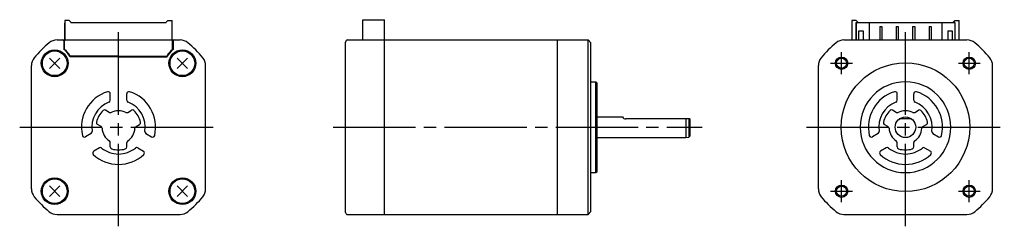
# Model space of a CAD drawing. Extents: x -215 to 24, y -24 to 26.
import ezdxf

# ---------------------------------------------------------------- set-up
doc = ezdxf.new("R2010")
doc.units = 0
doc.header["$MEASUREMENT"] = 0
doc.header["$PDSIZE"] = -0.5
doc.linetypes.add('CENTER', pattern=[27, 20, -2, 3, -2])
doc.layers.get('0').update_dxf_attribs({"linetype": 'CONTINUOUS'})

# ---------------------------------------------------------------- blocks, each defined once
blk = doc.blocks.new('A$C52EE6B96')
for p, q in [((-204.06, 25.9), (-204.06, 21.15)), ((-203.06, 25.9), (-204.06, 25.9)), ((-204.06, 21.15), (-204.06, 25.2)), ((-202.66, 25.5), (-203.06, 25.9)), ((-202.66, 25.4), (-202.66, 25.5)), ((-202.66, 25.4), (-179.46, 25.4)), ((-199.86, 25.4), (-182.26, 25.4)), ((-182.26, 25.4), (-179.46, 25.4)), ((-179.46, 25.5), (-179.06, 25.9)), ((-179.46, 25.4), (-179.46, 25.5)), ((-179.06, 25.9), (-178.06, 25.9)), ((-178.06, 21.15), (-178.06, 25.9)), ((-178.06, 21.15), (-178.06, 25.2)), ((-131.72, 21.15), (-131.72, 26.05)), ((-131.72, 26.05), (-126.52, 26.05)), ((-126.52, 21.15), (-126.52, 26.05)), ((-13, 25.9), (-13, 21.15)), ((-12, 25.9), (-13, 25.9)), ((-11.6, 25.5), (-12, 25.9)), ((-12, 25.4), (-11.6, 25.4)), ((-12, 25.4), (-12, 21.15)), ((-11.95, 21.15), (-11.95, 25.4)), ((-11.95, 25.4), (-8.8, 25.4)), ((-11.6, 25.4), (-11.6, 25.5)), ((-8.8, 25.4), (-8.8, 21.15)), ((-8.8, 25.4), (8.8, 25.4)), ((-6.25, 24.45), (-6.25, 21.15)), ((-6.25, 24.45), (-5.75, 24.45)), ((-5.75, 24.45), (-5.75, 21.15)), ((-2.25, 24.45), (-2.25, 21.15)), ((-2.25, 24.45), (-1.75, 24.45)), ((-1.75, 24.45), (-1.75, 21.15)), ((1.75, 24.45), (2.25, 24.45)), ((1.75, 24.45), (1.75, 21.15)), ((2.25, 24.45), (2.25, 21.15)), ((5.75, 24.45), (6.25, 24.45)), ((5.75, 24.45), (5.75, 21.15)), ((6.25, 24.45), (6.25, 21.15)), ((8.8, 25.4), (8.8, 21.15)), ((8.8, 25.4), (11.95, 25.4)), ((11.6, 25.5), (12, 25.9)), ((11.6, 25.4), (11.6, 25.5)), ((12, 25.4), (11.6, 25.4)), ((11.95, 25.4), (11.95, 21.15)), ((12, 25.9), (13, 25.9)), ((12, 25.4), (12, 21.15)), ((13, 21.15), (13, 25.9)), ((-11.95, 23.6), (-12, 23.6)), ((-11.3, 23.4), (-10.3, 23.4)), ((-11.3, 21.15), (-11.3, 23.4)), ((-10.3, 23.4), (-10.3, 21.15)), ((10.3, 23.4), (11.3, 23.4)), ((10.3, 23.4), (10.3, 21.15)), ((11.3, 23.4), (11.3, 21.15)), ((11.95, 23.6), (12, 23.6)), ((-205.99, 21.15), (-176.13, 21.15)), ((-204.36, 20.95), (-204.36, 18.84)), ((-204.18, 18.94), (-204.18, 20.95)), ((-177.93, 18.94), (-177.93, 20.95)), ((-177.76, 20.95), (-177.76, 18.84)), ((-135.92, -20.65), (-135.92, 20.65)), ((-135.43, 21.15), (-126.52, 21.15)), ((-126.52, -21.15), (-126.52, 21.15)), ((-126.52, 21.15), (-84.52, 21.15)), ((-84.52, -21.15), (-84.52, 21.15)), ((-84.52, 21.15), (-77.07, 21.15)), ((-77.07, -21.15), (-77.07, 21.15)), ((-77.07, 21.15), (-76.37, 20.45)), ((-76.37, -20.45), (-76.37, 20.45)), ((-76.37, -20.3), (-76.37, 20.3)), ((-14.93, 21.15), (14.93, 21.15)), ((-207.83, 16.77), (-205.29, 14.23)), ((-207.83, 14.23), (-205.29, 16.77)), ((-191.06, 17.05), (-202.87, 17.05)), ((-191.06, 17.25), (-202.73, 17.25)), ((-191.06, 17.25), (-179.39, 17.25)), ((-191.06, 17.05), (-179.25, 17.05)), ((-176.83, 16.77), (-174.29, 14.23)), ((-176.83, 14.23), (-174.29, 16.77)), ((-212.21, -14.93), (-212.21, 14.93)), ((-169.91, -14.93), (-169.91, 14.93)), ((-21.15, -14.93), (-21.15, 14.93)), ((21.15, -14.93), (21.15, 14.93)), ((-76.37, 11), (-75.17, 11)), ((-75.17, -11), (-75.17, 11)), ((-75.17, 11), (-74.87, 10.7)), ((-74.87, -10.7), (-74.87, 10.7)), ((-193.06, 6.54), (-193.06, 8.12)), ((-189.06, 6.54), (-189.06, 8.12)), ((-2, 6.54), (-2, 8.12)), ((2, 6.54), (2, 8.12)), ((-193.3, 3.6), (-194.19, 4.12)), ((-188.82, 3.6), (-187.93, 4.12)), ((-74.87, 2.5), (-68.73, 2.5)), ((-2.24, 3.6), (-3.13, 4.12)), ((2.24, 3.6), (3.13, 4.12)), ((-195.3, 0.14), (-196.19, 0.65)), ((-186.82, 0.14), (-185.93, 0.65)), ((-52.37, 2), (-67.87, 2)), ((-53.32, 2), (-53.32, -2.5)), ((-52.57, 2), (-52.57, -2.4)), ((-52.37, 2), (-52.37, -2.2)), ((-4.24, 0.14), (-5.13, 0.65)), ((1.5, 2), (-1.5, 2)), ((4.24, 0.14), (5.13, 0.65)), ((-197.72, -1.54), (-199.09, -2.33)), ((-184.4, -1.54), (-183.02, -2.33)), ((-52.57, -2.4), (-52.37, -2.2)), ((-6.66, -1.54), (-8.04, -2.33)), ((6.66, -1.54), (8.04, -2.33)), ((-193.06, -4.77), (-193.06, -3.74)), ((-189.06, -4.77), (-189.06, -3.74)), ((-74.87, -2.5), (-53.32, -2.5)), ((-53.32, -2.5), (-52.57, -2.4)), ((-2, -4.77), (-2, -3.74)), ((2, -4.77), (2, -3.74)), ((-195.72, -5), (-197.09, -5.79)), ((-186.4, -5), (-185.02, -5.79)), ((-4.66, -5), (-6.04, -5.79)), ((4.66, -5), (6.04, -5.79)), ((-76.32, -11), (-75.17, -11)), ((-75.17, -11), (-74.87, -10.7)), ((-207.83, -14.23), (-205.29, -16.77)), ((-207.83, -16.77), (-205.29, -14.23)), ((-176.83, -14.23), (-174.29, -16.77)), ((-176.83, -16.77), (-174.29, -14.23)), ((-205.99, -21.15), (-176.13, -21.15)), ((-135.42, -21.15), (-126.52, -21.15)), ((-126.52, -21.15), (-84.52, -21.15)), ((-84.52, -21.15), (-77.07, -21.15)), ((-77.07, -21.15), (-76.37, -20.45)), ((-14.93, -21.15), (14.93, -21.15))]:
    blk.add_line(p, q)
at = {"linetype": 'CENTER'}
for p, q in [((-191.06, -24), (-191.06, 24)), ((0, -24), (0, 24)), ((-15.5, 12.84), (-15.5, 18.16)), ((15.5, 12.84), (15.5, 18.16)), ((-18.16, 15.5), (-12.84, 15.5)), ((12.84, 15.5), (18.16, 15.5)), ((-215.06, 0), (-167.06, 0)), ((-138.92, 0), (-49.37, 0)), ((-24, 0), (24, 0)), ((-15.5, -18.16), (-15.5, -12.84)), ((15.5, -18.16), (15.5, -12.84)), ((-18.16, -15.5), (-12.84, -15.5)), ((12.84, -15.5), (18.16, -15.5))]:
    blk.add_line(p, q, dxfattribs=at)
for centre, radius in [((-206.56, 15.5), 3.25), ((-206.56, 15.5), 3), ((-175.56, 15.5), 3.25), ((-175.56, 15.5), 3), ((-15.5, 15.5), 1.5), ((15.5, 15.5), 1.5), ((-15.5, 15.5), 1.23), ((0, 0), 15.6), ((15.5, 15.5), 1.23), ((-206.56, -15.5), 3.25), ((-206.56, -15.5), 3), ((-175.56, -15.5), 3.25), ((-175.56, -15.5), 3), ((-15.5, -15.5), 1.5), ((-15.5, -15.5), 1.23), ((15.5, -15.5), 1.5), ((15.5, -15.5), 1.23)]:
    blk.add_circle(centre, radius)
at = {"ltscale": 0.777664}
blk.add_circle((0, 0), 2.5, dxfattribs=at)
for centre, radius, start, end in [((-191.06, 0), 26.5, 129.4355, 140.5645), ((-205.99, 18.15), 3, 90, 129.4355), ((-204.56, 20.95), 0.2, 0, 90), ((-203.98, 20.95), 0.2, 90, 180), ((-178.13, 20.95), 0.2, 0, 90), ((-177.56, 20.95), 0.2, 90, 180), ((-176.13, 18.15), 3, 50.5645, 90), ((-191.06, 0), 26.5, 39.4355, 50.5645), ((-135.42, 20.65), 0.5, 90, 180), ((0, 0), 26.5, 129.4355, 140.5645), ((-14.93, 18.15), 3, 90, 129.4355), ((14.93, 18.15), 3, 50.5645, 90), ((0, 0), 26.5, 39.4355, 50.5645), ((-209.21, 14.93), 3, 140.5645, 180), ((-206.56, 15.5), 4, 22.799, 56.633), ((-203.98, 18.94), 0.2, 180, 233.2133), ((-206.56, 15.5), 4.1, 26.9677, 53.2133), ((-202.73, 17.45), 0.2, 206.9677, 270), ((-179.39, 17.45), 0.2, 270, 333.0323), ((-175.56, 15.5), 4, 123.367, 157.201), ((-175.56, 15.5), 4.1, 126.7867, 153.0323), ((-178.13, 18.94), 0.2, 306.7867, 0), ((-172.91, 14.93), 3, 0, 39.4355), ((-18.15, 14.93), 3, 140.5645, 180), ((18.15, 14.93), 3, 0, 39.4355), ((0, 0), 11, 90, 270), ((0, 0), 11, 270, 90), ((-191.06, 0), 9, 107.1047, 192.8955), ((-193.56, 8.12), 0.5, 0.0001, 107.1047), ((-188.56, 8.12), 0.5, 72.8953, 179.9999), ((-191.06, 0), 9, 347.1045, 72.8953), ((0, 0), 9, 107.1047, 192.8955), ((-2.5, 8.12), 0.5, 0.0001, 107.1047), ((2.5, 8.12), 0.5, 72.8953, 179.9999), ((0, 0), 9, 347.1045, 72.8953), ((-191.06, 0), 6.5, 110.9249, 189.0752), ((-193.56, 6.54), 0.5, 290.9249, 0.0001), ((-188.56, 6.54), 0.5, 179.9999, 249.0751), ((-191.06, 0), 6.5, 350.9248, 69.0751), ((0, 0), 6.5, 110.9249, 189.0752), ((-2.5, 6.54), 0.5, 290.9249, 0.0001), ((2.5, 6.54), 0.5, 179.9999, 249.0751), ((0, 0), 6.5, 350.9248, 69.0751), ((-191.06, 0), 5.5, 132.5475, 167.4627), ((-194.44, 3.68), 0.5, 60.0009, 132.5475), ((-193.05, 4.04), 0.5, 240.0009, 296.2572), ((-191.06, 0), 4, 90, 116.2572), ((-191.06, 0), 4, 63.7428, 90), ((-189.07, 4.04), 0.5, 243.7428, 299.9991), ((-187.68, 3.68), 0.5, 47.4525, 119.9991), ((-191.06, 0), 5.5, 12.5373, 47.4525), ((-67.87, 3), 1, 210.431, 270), ((0, 0), 5.5, 132.5475, 167.4627), ((-3.38, 3.68), 0.5, 60.0009, 132.5475), ((-1.99, 4.04), 0.5, 240.0009, 296.2572), ((0, 0), 4, 90, 116.2572), ((0, 0), 4, 63.7428, 90), ((1.99, 4.04), 0.5, 243.7428, 299.9991), ((3.38, 3.68), 0.5, 47.4525, 119.9991), ((0, 0), 5.5, 12.5373, 47.4525), ((-195.94, 1.09), 0.5, 167.4625, 240.0013), ((-195.55, -0.29), 0.5, 3.7552, 60.0013), ((-186.57, -0.29), 0.5, 119.9987, 176.2448), ((-186.18, 1.09), 0.5, 299.9987, 12.5375), ((-4.88, 1.09), 0.5, 167.4625, 240.0013), ((-4.49, -0.29), 0.5, 3.7552, 60.0013), ((4.49, -0.29), 0.5, 119.9987, 176.2448), ((4.88, 1.09), 0.5, 299.9987, 12.5375), ((-199.34, -1.9), 0.5, 192.8955, 300.0001), ((-197.97, -1.1), 0.5, 300.0001, 9.0752), ((-191.06, 0), 4, 183.7552, 236.251), ((-191.06, 0), 4, 303.749, 356.2448), ((-184.15, -1.1), 0.5, 170.9248, 239.9999), ((-182.77, -1.9), 0.5, 239.9999, 347.1045), ((-8.29, -1.9), 0.5, 192.8955, 300.0001), ((-6.91, -1.1), 0.5, 300.0001, 9.0752), ((0, 0), 4, 183.7552, 236.251), ((0, 0), 4, 303.749, 356.2448), ((6.91, -1.1), 0.5, 170.9248, 239.9999), ((8.29, -1.9), 0.5, 239.9999, 347.1045), ((-193.56, -3.74), 0.5, 0, 56.251), ((-192.56, -4.77), 0.5, 180, 252.5424), ((-189.56, -4.77), 0.5, 287.4576, 0), ((-188.56, -3.74), 0.5, 123.749, 180), ((-2.5, -3.74), 0.5, 0, 56.251), ((-1.5, -4.77), 0.5, 180, 252.5424), ((1.5, -4.77), 0.5, 287.4576, 0), ((2.5, -3.74), 0.5, 123.749, 180), ((-196.84, -6.23), 0.5, 120, 227.1047), ((-191.06, 0), 9, 227.1047, 270), ((-195.47, -5.43), 0.5, 50.9248, 120), ((-191.06, 0), 6.5, 230.9251, 270), ((-191.06, 0), 5.5, 252.5424, 270), ((-191.06, 0), 6.5, 270, 309.0749), ((-191.06, 0), 5.5, 270, 287.4576), ((-191.06, 0), 9, 270, 312.8953), ((-186.65, -5.43), 0.5, 60, 129.0752), ((-185.27, -6.23), 0.5, 312.8953, 60), ((-5.79, -6.23), 0.5, 120, 227.1047), ((0, 0), 9, 227.1047, 270), ((-4.41, -5.43), 0.5, 50.9248, 120), ((0, 0), 6.5, 230.9251, 270), ((0, 0), 5.5, 252.5424, 270), ((0, 0), 6.5, 270, 309.0749), ((0, 0), 5.5, 270, 287.4576), ((0, 0), 9, 270, 312.8953), ((4.41, -5.43), 0.5, 60, 129.0752), ((5.79, -6.23), 0.5, 312.8953, 60), ((-209.21, -14.93), 3, 180, 219.4355), ((-172.91, -14.93), 3, 320.5645, 0), ((-18.15, -14.93), 3, 180, 219.4355), ((18.15, -14.93), 3, 320.5645, 0), ((-191.06, 0), 26.5, 219.4355, 230.5645), ((-191.06, 0), 26.5, 309.4355, 320.5645), ((0, 0), 26.5, 219.4355, 230.5645), ((0, 0), 26.5, 309.4355, 320.5645), ((-205.99, -18.15), 3, 230.5645, 270), ((-176.13, -18.15), 3, 270, 309.4355), ((-135.42, -20.65), 0.5, 180, 270), ((-14.93, -18.15), 3, 230.5645, 270), ((14.93, -18.15), 3, 270, 309.4355)]:
    blk.add_arc(centre, radius, start, end)
for p in [(-206.56, 15.5), (-175.56, 15.5), (-15.5, 15.5), (15.5, 15.5), (-206.56, -15.5), (-175.56, -15.5), (-15.5, -15.5), (15.5, -15.5)]:
    blk.add_point(p)

msp = doc.modelspace()

# ---------------------------------------------------------------- block references
msp.add_blockref('A$C52EE6B96', (0, 0))

doc.saveas('drawing.dxf')
